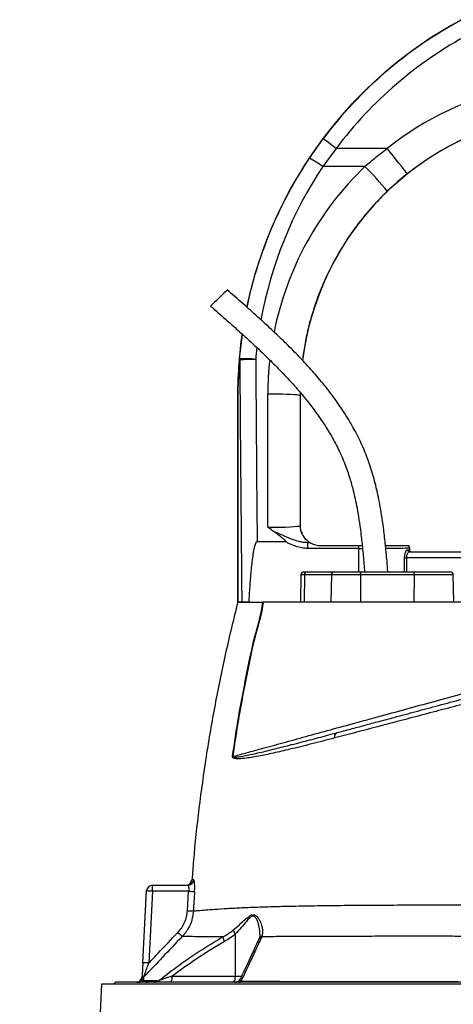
# Model space of a CAD drawing. Extents: x 4548 to 5448, y 3024 to 5003.
# Tile 7 of 8: x 4690 to 4905, y 4506 to 4993. Entities that reach past the tile are written whole.
import ezdxf

# ---------------------------------------------------------------- set-up
doc = ezdxf.new("R2010")
doc.units = 0
doc.header["$LTSCALE"] = 10
doc.header["$MEASUREMENT"] = 0
doc.layers.get('0').update_dxf_attribs({"linetype": 'CONTINUOUS'})

msp = doc.modelspace()

# ---------------------------------------------------------------- linework, layer by layer
at = {"color": 7, "linetype": 'Continuous'}
for p, q in [((4833.89, 4924.31), (4840.74, 4933.98)), ((4847.13, 4929.17), (4840.54, 4920.23)), ((4872.46, 4929.17), (4847.13, 4929.17)), ((4861.39, 4920.23), (4840.54, 4920.23)), ((4882.4, 4916.63), (4872.46, 4907.97)), ((4799.34, 4825.12), (4800.79, 4837.15)), ((4798.39, 4704.69), (4798.39, 4807.76)), ((4798.45, 4807.76), (4798.39, 4807.76)), ((4798.46, 4807.76), (4798.45, 4807.76)), ((4798.45, 4704.69), (4798.45, 4807.76)), ((4798.46, 4807.76), (4798.46, 4704.69)), ((4813.24, 4741.77), (4813.29, 4807.64)), ((4829.33, 4808.4), (4829.29, 4806.92)), ((4829.4, 4808.28), (4829.39, 4806.92)), ((4829.29, 4806.92), (4829.24, 4742.54)), ((4829.29, 4806.92), (4829.39, 4806.92)), ((4829.39, 4806.92), (4829.39, 4742.69)), ((4829.24, 4742.54), (4829.39, 4742.69)), ((4807.98, 4734.69), (4822, 4734.69)), ((4833.06, 4734.31), (4833.94, 4734.31)), ((4833.06, 4731.31), (4833.06, 4734.31)), ((4858.39, 4731.31), (4833.06, 4731.31)), ((4839.39, 4732.69), (4858.39, 4732.69)), ((4858.39, 4732.69), (4860.04, 4732.69)), ((4858.39, 4731.31), (4858.39, 4732.69)), ((4858.39, 4719.69), (4858.39, 4731.31)), ((4882.47, 4730.69), (4883.38, 4730.69)), ((4883.38, 4731.69), (4883.38, 4730.69)), ((4883.39, 4731.69), (4883.38, 4731.69)), ((4883.38, 4730.69), (4883.39, 4730.69)), ((4883.39, 4731.69), (4883.39, 4730.69)), ((4883.43, 4729.69), (4985.04, 4729.69)), ((4881.04, 4719.69), (4881.04, 4726.69)), ((4881.04, 4726.69), (4881.95, 4726.69)), ((4881.95, 4726.69), (4881.95, 4719.69)), ((4984.8, 4726.69), (4881.95, 4726.69)), ((4831.15, 4719.69), (4832.75, 4719.69)), ((4832.75, 4719.69), (4846.07, 4719.69)), ((4846.07, 4719.69), (4859.7, 4719.69)), ((4859.7, 4719.69), (4886.17, 4719.69)), ((4886.17, 4719.69), (4903.64, 4719.69)), ((4829.65, 4718.22), (4829.41, 4704.69)), ((4831.43, 4718.22), (4829.65, 4718.22)), ((4831.43, 4718.22), (4831.23, 4704.69)), ((4844.75, 4718.22), (4831.43, 4718.22)), ((4844.75, 4718.22), (4844.54, 4704.69)), ((4859.22, 4718.22), (4844.75, 4718.22)), ((4859.22, 4718.22), (4859.15, 4704.69)), ((4885.69, 4718.22), (4859.22, 4718.22)), ((4885.69, 4718.22), (4885.62, 4704.69)), ((4905.14, 4718.22), (4885.69, 4718.22)), ((4905.37, 4704.69), (4905.14, 4718.22)), ((4798.39, 4704.69), (4798.45, 4704.69)), ((4798.46, 4704.69), (4798.45, 4704.69)), ((4800.4, 4704.69), (4798.46, 4704.69)), ((4807.37, 4704.69), (4810.68, 4704.69)), ((4756.24, 4564.69), (4773.56, 4564.69)), ((4756.24, 4561.75), (4756.24, 4564.69)), ((4751.38, 4526.37), (4753.24, 4561.85)), ((4756.24, 4561.75), (4754.38, 4526.26)), ((4774.06, 4561.75), (4756.24, 4561.75)), ((4773.46, 4552.09), (4774.06, 4561.75)), ((4797.19, 4540.61), (4797.09, 4519.64)), ((4810.31, 4539.42), (4810.24, 4539.22)), ((4730.88, 4515.69), (4690.38, 3673.69)), ((4948.39, 4515.69), (4730.88, 4515.69)), ((4737.89, 4516.69), (4736.89, 4515.69)), ((4948.39, 4516.69), (4737.89, 4516.69)), ((4765.93, 4519.64), (4797.09, 4519.64)), ((4797.09, 4519.64), (4800.34, 4519.64))]:
    msp.add_line(p, q, dxfattribs=at)
at = {"color": 7, "linetype": 'Continuous', "flags": 128}
for points in [[(4847.13, 4929.17), (4845.9, 4930.09), (4844.71, 4930.99), (4843.62, 4931.81), (4842.65, 4932.54), (4841.86, 4933.14), (4841.26, 4933.59), (4840.88, 4933.87), (4840.74, 4933.98)], [(4882.4, 4916.63), (4882.25, 4916.81), (4881.87, 4917.3), (4881.26, 4918.07), (4880.44, 4919.1), (4879.42, 4920.38), (4878.24, 4921.87), (4876.92, 4923.53), (4875.5, 4925.33), (4873.99, 4927.23), (4872.46, 4929.17)], [(4793.21, 4859.21), (4793.18, 4859.18), (4792.92, 4858.93), (4792.42, 4858.44), (4791.72, 4857.76), (4790.84, 4856.91), (4789.86, 4855.96), (4788.82, 4854.96), (4787.81, 4853.97), (4786.87, 4853.06), (4786.07, 4852.29), (4785.47, 4851.7), (4785.08, 4851.33), (4784.96, 4851.2)], [(4829.29, 4806.92), (4829.05, 4807.03), (4828.44, 4807.14), (4827.46, 4807.24), (4826.13, 4807.34), (4824.5, 4807.42), (4822.6, 4807.5), (4820.48, 4807.56), (4818.18, 4807.6), (4815.76, 4807.63), (4813.29, 4807.64)], [(4859.22, 4718.22), (4859.23, 4718.51), (4859.26, 4718.79), (4859.3, 4719.04), (4859.36, 4719.26), (4859.44, 4719.45), (4859.52, 4719.58), (4859.61, 4719.67), (4859.7, 4719.69)], [(4885.69, 4718.22), (4885.7, 4718.51), (4885.73, 4718.79), (4885.77, 4719.04), (4885.83, 4719.26), (4885.91, 4719.45), (4885.99, 4719.58), (4886.07, 4719.67), (4886.17, 4719.69)]]:
    msp.add_lwpolyline(points, dxfattribs=at)
at = {"color": 7, "linetype": 'Continuous'}
for centre, radius, start, end in [((5008.39, 4807.76), 210, 118.1929, 168.2253), ((5008.39, 4807.76), 209.85, 118.1929, 143.0256), ((5008.39, 4807.76), 201.85, 118.1929, 143.0256), ((4969.39, 4806.92), 156.01, 102.1224, 128.4138), ((4969.39, 4806.92), 140, 102.1224, 172.9049), ((4969.39, 4806.92), 140.01, 102.1224, 128.4138), ((4808.81, 4876.02), 54.41, 54.3308, 62.557), ((4762.81, 4820.04), 140.55, 38.7228, 45.4615), ((5008.39, 4807.76), 210, 171.9067, 180), ((4801.54, 4778.33), 46.84, 82.9282, 92.6971), ((4801.86, 4824.98), 2.52, 176.8646, 192.0014), ((4806.07, 4764.38), 60.45, 88.8245, 96.3447), ((4837.24, 4742.54), 8, 180.0185, 209.1252), ((4839.39, 4742.69), 10, 236.7363, 236.9813), ((4883.45, 4730.68), 0.982, 178.9423, 268.9068), ((4880.38, 4731.69), 3, 0.0204, 19.6328), ((4884.38, 4730.69), 1, 179.9947, 270.0006), ((4831.15, 4718.19), 1.5, 90, 179), ((4832.85, 4718.28), 1.41, 93.8438, 182.542), ((4846.16, 4718.28), 1.41, 93.8438, 182.542), ((4903.64, 4718.19), 1.5, 1, 90), ((4848.56, 4638.17), 2.26, 119.6231, 196.3094), ((4794.76, 4614.82), 13.58, 85.1689, 85.574), ((4756.24, 4561.69), 3, 90, 177), ((4772.7, 4567.69), 3, 270.4405, 355.6195), ((4773.55, 4567.68), 2.99, 270.2099, 355.8389), ((4753.24, 4518.75), 43.1, 86.0062, 89.992), ((4778.87, 4624), 62.44, 265.5811, 268.2856), ((4777.52, 4614.25), 62.29, 266.258, 268.9695), ((4821.39, 4595.34), 75.37, 225.7256, 227.963), ((4803.03, 4545.66), 7.72, 204.7215, 220.8149), ((4810.93, 4537.26), 2.25, 105.9646, 154.9483), ((4796.99, 4540), 5.99, 187.9681, 211.3552), ((4810.86, 4537.04), 2.27, 105.7342, 154.6112), ((4751.38, 4483.29), 43.08, 86.0051, 89.9931), ((4748.03, 4519.69), 3, 270, 357), ((4748.5, 4519.69), 3, 270.0169, 334.479), ((4749.55, 4519.64), 2.94, 270.0667, 316.5033), ((4753.88, 4517.1), 2.97, 136.1653, 154.1121), ((4757.29, 4519.46), 2.77, 270.2404, 314.3671), ((4762.51, 4518.97), 3.48, 319.2937, 11.1957), ((4793.68, 4518.97), 3.48, 319.2945, 11.195), ((4796.99, 4519.69), 3, 269.9998, 335.3623), ((4798.75, 4518.55), 1.86, 271.094, 313.74)]:
    msp.add_arc(centre, radius, start, end, dxfattribs=at)
for centre, major_axis, ratio, start_param, end_param in [((5008.39, 4808.28), (0, 201.76), 1, 0.982585, 1.391125), ((4969.39, 4807.52), (0, 156.1), 1, 0.764074, 1.372079), ((5008.39, 4808.28), (0, 201.76), 1, 1.460239, 1.48873), ((4898.39, 5114.51), (0, 2056.47), 0.048627, 1.712315, 1.771423), ((4898.39, 5114.87), (0, 2056.47), 0.044737, 1.712315, 1.756735), ((4969.39, 4807.52), (0, 156.1), 1, 1.461892, 1.570015), ((4813.24, 4742.54), (16, 0.01), 0.048575, 4.712297, 6.265657), ((4837.39, 4742.69), (-5.66, -5.66), 0.999695, 5.497939, 5.499231), ((4813.24, 4734.55), (24, 0), 0.017486, 5.683962, 5.749965), ((4858.39, 4731.69), (25, 0), 0.01536, 4.712389, 4.784591), ((4858.39, 4731.69), (25, 0), 0.01536, 5.276513, 6.265732), ((4880.39, 4731.69), (2.12, 2.12), 0.999695, 5.497939, 5.837579), ((4884.39, 4730.69), (1, 0), 0.999848, 3.141593, 4.712389)]:
    msp.add_ellipse(centre, major_axis=major_axis, ratio=ratio, start_param=start_param, end_param=end_param, dxfattribs=at)
for points, knots in [([(4861.39, 4920.23), (4863.18, 4921.78), (4866.77, 4924.89), (4870.56, 4927.74), (4872.46, 4929.17)], [0, 0, 0, 0, 0.499404, 1, 1, 1, 1]), ([(4803.14, 4850.44), (4803.54, 4852.54), (4804.93, 4859.9), (4808.61, 4872.36), (4814.15, 4887.71), (4820.49, 4901.49), (4827.08, 4913.71), (4831.62, 4920.77), (4833.89, 4924.31)], [0, 0, 0, 0, 0.0797577, 0.2790299, 0.4831593, 0.6872885, 0.8433631, 1, 1, 1, 1]), ([(4872.46, 4907.97), (4870.57, 4906.09), (4866.77, 4902.33), (4861.47, 4896.26), (4856.49, 4889.9), (4851.2, 4882.25), (4845.85, 4873.22), (4840.71, 4862.63), (4836.44, 4851.53), (4833.45, 4841.19), (4831.49, 4832.12), (4830.77, 4826.91), (4830.42, 4824.42)], [0, 0, 0, 0, 0.083997, 0.167993, 0.253113, 0.338234, 0.460455, 0.582675, 0.708446, 0.834217, 0.921057, 1, 1, 1, 1]), ([(4872.74, 4719.69), (4872.6, 4721.44), (4872.23, 4726.18), (4871.54, 4733.48), (4870.65, 4741.16), (4869.73, 4747.55), (4868.81, 4752.95), (4867.84, 4757.81), (4866.47, 4763.77), (4864.46, 4770.94), (4861.47, 4779.18), (4857.75, 4787.18), (4853.28, 4795.2), (4848.08, 4803.16), (4842.26, 4810.95), (4836.26, 4818.11), (4831.28, 4823.56), (4827.2, 4827.8), (4823.67, 4831.36), (4819.3, 4835.62), (4814.06, 4840.58), (4807.91, 4846.2), (4800.86, 4852.49), (4795.86, 4856.89), (4793.21, 4859.21)], [0, 0, 0, 0, 0.031551, 0.085485, 0.13182, 0.170511, 0.201541, 0.2303, 0.25948, 0.311439, 0.364163, 0.416982, 0.469826, 0.529004, 0.587941, 0.644518, 0.696912, 0.720533, 0.75038, 0.786967, 0.830235, 0.880156, 0.936733, 1, 1, 1, 1]), ([(4784.96, 4851.2), (4787.39, 4849.07), (4791.97, 4845.05), (4798.35, 4839.38), (4803.8, 4834.44), (4808.32, 4830.24), (4812.07, 4826.66), (4815.36, 4823.44), (4818.5, 4820.29), (4822.79, 4815.84), (4828.14, 4809.97), (4834.29, 4802.53), (4839.72, 4795.09), (4844.39, 4787.73), (4848.26, 4780.55), (4851.45, 4773.31), (4853.48, 4767.43), (4854.78, 4762.98), (4855.67, 4759.6), (4856.59, 4755.65), (4857.55, 4750.87), (4858.49, 4745.25), (4859.38, 4738.81), (4860.19, 4731.53), (4860.79, 4725.06), (4861.12, 4721.02), (4861.23, 4719.69)], [0, 0, 0, 0, 0.061536, 0.115578, 0.162106, 0.201141, 0.23272, 0.260436, 0.288549, 0.317052, 0.377914, 0.439148, 0.500379, 0.552487, 0.604477, 0.6552, 0.702424, 0.722482, 0.743133, 0.768669, 0.799514, 0.835762, 0.876713, 0.923031, 0.974731, 1, 1, 1, 1]), ([(4798.45, 4807.76), (4798.46, 4808.44), (4798.47, 4810.42), (4798.56, 4813.29), (4798.78, 4818.41), (4799.11, 4822.32), (4799.34, 4825.12)], [0, 0, 0, 0, 0.102056, 0.300547, 0.500899, 1, 1, 1, 1]), ([(4799.39, 4824.46), (4799.15, 4821.76), (4798.8, 4817.98), (4798.57, 4813.14), (4798.48, 4810.45), (4798.46, 4808.56), (4798.46, 4807.89), (4798.46, 4807.76)], [0, 0, 0, 0, 0.501557, 0.701372, 0.900224, 0.979945, 1, 1, 1, 1]), ([(4816.48, 4739.54), (4815.4, 4740.27), (4814.32, 4741.01), (4813.24, 4741.76), (4813.24, 4741.77)], [0, 0, 0, 0, 0.993576, 1, 1, 1, 1]), ([(4822, 4734.69), (4822.03, 4734.69), (4822.07, 4734.7), (4822.12, 4734.72), (4822.14, 4734.74), (4822.15, 4734.76), (4822.16, 4734.8), (4822.13, 4734.87), (4821.95, 4735.13), (4821.02, 4735.98), (4819.17, 4737.53), (4817.44, 4738.82), (4816.48, 4739.54)], [0, 0, 0, 0, 0.012381, 0.016905, 0.020094, 0.023299, 0.027094, 0.03359, 0.054173, 0.149758, 0.529048, 1, 1, 1, 1]), ([(4816.48, 4739.54), (4816.73, 4739.45), (4818.04, 4738.97), (4820.64, 4737.82), (4824.31, 4736.22), (4827.77, 4735.04), (4830.71, 4734.41), (4832.27, 4734.34), (4833.06, 4734.31)], [0, 0, 0, 0, 0.044499, 0.237941, 0.484775, 0.731119, 0.865654, 1, 1, 1, 1]), ([(4830.25, 4738.65), (4830.11, 4738.95), (4829.84, 4739.57), (4829.58, 4740.64), (4829.45, 4741.62), (4829.41, 4742.02), (4829.39, 4742.4), (4829.39, 4742.6), (4829.39, 4742.68)], [0, 0, 0, 0, 0.4019, 0.800519, 0.871224, 0.942339, 0.974172, 1, 1, 1, 1]), ([(4807.98, 4734.69), (4807.9, 4734.69), (4807.82, 4734.66), (4807.68, 4734.58), (4807.62, 4734.52), (4807.46, 4734.34), (4807.38, 4734.19), (4807.16, 4733.77), (4807.05, 4733.47), (4806.85, 4732.86), (4806.76, 4732.55), (4806.6, 4731.94), (4806.53, 4731.63), (4806.32, 4730.69), (4806.21, 4730.07), (4805.99, 4728.81), (4805.89, 4728.18), (4805.62, 4726.28), (4805.46, 4725.02), (4805.17, 4722.48), (4805.04, 4721.22), (4804.68, 4717.41), (4804.48, 4714.87), (4804.12, 4709.78), (4803.95, 4707.24), (4803.81, 4704.69)], [0, 0, 0, 0, 0.007813, 0.007813, 0.015625, 0.015625, 0.03125, 0.03125, 0.0625, 0.0625, 0.09375, 0.09375, 0.125, 0.125, 0.1875, 0.1875, 0.25, 0.25, 0.375, 0.375, 0.5, 0.5, 0.75, 0.75, 1, 1, 1, 1]), ([(4833.06, 4731.31), (4832.07, 4731.31), (4831.11, 4731.4), (4829.67, 4731.64), (4829.19, 4731.74), (4828.25, 4731.98), (4827.78, 4732.12), (4825.45, 4732.87), (4823.69, 4733.71), (4822, 4734.69)], [0, 0, 0, 0, 0.25, 0.25, 0.375, 0.375, 0.5, 0.5, 1, 1, 1, 1]), ([(4833.91, 4734.33), (4833.79, 4734.4), (4833.6, 4734.52), (4832.63, 4735.3), (4831.59, 4736.34), (4830.61, 4737.84), (4830.33, 4738.47), (4830.25, 4738.65)], [0, 0, 0, 0, 0.300697, 0.473627, 0.646768, 0.903513, 1, 1, 1, 1]), ([(4833.94, 4734.31), (4833.97, 4734.29), (4834.03, 4734.25), (4834.42, 4734.01), (4835.16, 4733.61), (4836.63, 4733.02), (4838.16, 4732.72), (4839.19, 4732.7), (4839.39, 4732.69)], [0, 0, 0, 0, 0.096993, 0.193378, 0.330468, 0.54889, 0.911429, 1, 1, 1, 1]), ([(4871.58, 4732.69), (4871.73, 4732.69), (4873.12, 4732.69), (4875.38, 4732.69), (4878.24, 4732.69), (4880.48, 4732.69), (4882.04, 4732.69), (4882.97, 4732.69), (4883.13, 4732.69), (4883.21, 4732.69)], [0, 0, 0, 0, 0.021068, 0.192382, 0.363695, 0.534798, 0.7059, 0.85295, 1, 1, 1, 1]), ([(4881.04, 4726.69), (4881.05, 4726.91), (4881.06, 4727.59), (4881.24, 4728.71), (4881.61, 4729.8), (4882.06, 4730.55), (4882.33, 4730.64), (4882.47, 4730.69)], [0, 0, 0, 0, 0.102071, 0.322791, 0.552383, 0.777038, 1, 1, 1, 1]), ([(4883.43, 4729.69), (4883.29, 4729.66), (4883.01, 4729.58), (4882.55, 4729.03), (4882.16, 4728.22), (4881.97, 4727.37), (4881.95, 4726.86), (4881.95, 4726.69)], [0, 0, 0, 0, 0.229069, 0.458566, 0.687947, 0.902147, 1, 1, 1, 1]), ([(4798.39, 4704.69), (4796.32, 4696.29), (4792.18, 4679.48), (4787.01, 4654.03), (4782.6, 4628.46), (4779.09, 4602.75), (4776.81, 4582.4), (4776, 4570.62), (4775.78, 4567.46)], [0, 0, 0, 0, 0.186516, 0.372902, 0.559207, 0.74548, 0.931769, 1, 1, 1, 1]), ([(4795.81, 4628.36), (4796.78, 4635), (4798.74, 4648.28), (4802.65, 4668.04), (4806.28, 4686.92), (4810.14, 4698.93), (4810.86, 4704.69), (4810.86, 4704.69)], [0, 0, 0, 0, 0.258701, 0.517359, 0.775962, 0.999998, 1, 1, 1, 1]), ([(4810.98, 4704.69), (4810.98, 4704.69), (4810.26, 4698.92), (4806.37, 4686.9), (4802.74, 4668.02), (4798.83, 4648.27), (4796.88, 4634.99), (4795.9, 4628.35)], [0, 0, 0, 0, 0.000002, 0.224368, 0.482888, 0.741432, 1, 1, 1, 1]), ([(4798.39, 4704.69), (4798.5, 4704.69), (4798.72, 4704.69), (4800.5, 4704.69), (4803.24, 4704.69), (4805.99, 4704.69), (4807.37, 4704.69)], [0, 0, 0, 0, 0.25, 0.5, 0.75, 1, 1, 1, 1]), ([(4803.81, 4704.69), (4803.11, 4704.69), (4801.71, 4704.69), (4800.74, 4704.69), (4800.46, 4704.69), (4800.4, 4704.69)], [0, 0, 0, 0, 0.430786, 0.861562, 1, 1, 1, 1]), ([(4920.18, 4704.69), (4909.08, 4704.69), (4887.21, 4704.69), (4856.98, 4704.69), (4830.8, 4704.69), (4816.88, 4704.69), (4810.98, 4704.69)], [0.5613215, 0.5613215, 0.5613215, 0.5613215, 0.6404767, 0.7196318, 0.798787, 0.8776759, 0.8776759, 0.8776759, 0.8776759]), ([(4847.44, 4640.13), (4849.7, 4640.74), (4854.22, 4641.95), (4861.25, 4643.83), (4868.46, 4645.76), (4876.92, 4648.03), (4886.68, 4650.64), (4897.89, 4653.65), (4909.48, 4656.75), (4920.76, 4659.78), (4931.54, 4662.66), (4941.8, 4665.42), (4952.16, 4668.19), (4959.08, 4670.04), (4962.53, 4670.97)], [0, 0, 0, 0, 0.067317, 0.134635, 0.202408, 0.27018, 0.367566, 0.464934, 0.564271, 0.663591, 0.746802, 0.830016, 0.915007, 1, 1, 1, 1]), ([(4963.63, 4668.31), (4960.14, 4667.4), (4953.15, 4665.56), (4942.6, 4662.79), (4932.07, 4660.03), (4921.04, 4657.14), (4909.6, 4654.13), (4897.83, 4651.04), (4886.36, 4648.02), (4876.55, 4645.45), (4866.78, 4642.89), (4857.05, 4640.33), (4849.95, 4638.47), (4846.39, 4637.54)], [0, 0, 0, 0, 0.084242, 0.168702, 0.253149, 0.337371, 0.435495, 0.533908, 0.632445, 0.730738, 0.792862, 0.896433, 1, 1, 1, 1]), ([(4795.9, 4628.35), (4797.97, 4628.92), (4802.11, 4630.06), (4809.87, 4632.19), (4819.26, 4634.76), (4830.55, 4637.85), (4842.63, 4641.16), (4853.4, 4644.1), (4862.48, 4646.58), (4871.66, 4649.09), (4883.24, 4652.25), (4897.31, 4656.09), (4906.94, 4658.71), (4911.75, 4660.03)], [0, 0, 0, 0, 0.075806, 0.151611, 0.257625, 0.364019, 0.470413, 0.576427, 0.632327, 0.688227, 0.792092, 0.896135, 1, 1, 1, 1]), ([(4846.39, 4637.54), (4842.52, 4636.53), (4834.79, 4634.52), (4824.74, 4632.08), (4816.01, 4630.02), (4808.5, 4628.41), (4803.07, 4627.57), (4799.36, 4627.18), (4797.48, 4627.24), (4796.32, 4627.49), (4795.91, 4627.87), (4795.82, 4628.08), (4795.8, 4628.22), (4795.8, 4628.31), (4795.81, 4628.36)], [0, 0, 0, 0, 0.191274, 0.38253, 0.535905, 0.68944, 0.842666, 0.900074, 0.957389, 0.986281, 0.993684, 0.996503, 0.998252, 1, 1, 1, 1]), ([(4795.9, 4628.35), (4795.9, 4628.34), (4795.9, 4628.32), (4795.9, 4628.28), (4795.91, 4628.25), (4795.93, 4628.2), (4796.03, 4628.12), (4796.49, 4628), (4797.72, 4628.06), (4799.68, 4628.31), (4803.53, 4629.06), (4809.12, 4630.26), (4816.78, 4632.14), (4823.75, 4633.92), (4830.96, 4635.77), (4838.34, 4637.7), (4844.41, 4639.32), (4847.44, 4640.13)], [0, 0, 0, 0, 0.000472, 0.000901, 0.001364, 0.001925, 0.003993, 0.010519, 0.038612, 0.096046, 0.153509, 0.307686, 0.462082, 0.616318, 0.70203, 0.851014, 1, 1, 1, 1]), ([(4773.56, 4564.69), (4773.61, 4564.69), (4773.66, 4564.68), (4773.75, 4564.6), (4773.79, 4564.55), (4773.88, 4564.41), (4773.92, 4564.32), (4773.99, 4564.11), (4774.02, 4563.98), (4774.07, 4563.71), (4774.09, 4563.57), (4774.12, 4563.24), (4774.13, 4563.07), (4774.14, 4562.53), (4774.11, 4562.14), (4774.06, 4561.75)], [0, 0, 0, 0, 0.125, 0.125, 0.25, 0.25, 0.375, 0.375, 0.5, 0.5, 0.625, 0.625, 0.75, 0.75, 1, 1, 1, 1]), ([(4775.69, 4567.46), (4775.69, 4567.46), (4775.61, 4567.46), (4775.84, 4567.46), (4776.3, 4567.46), (4776.53, 4567.46)], [0, 0, 0, 0, 0.0002356, 0.4991041, 1, 1, 1, 1]), ([(4777, 4561.59), (4777.03, 4561.97), (4777.05, 4562.36), (4777.07, 4563.11), (4777.08, 4563.48), (4777.08, 4564.01), (4777.08, 4564.18), (4777.07, 4564.52), (4777.06, 4564.68), (4777.04, 4565.16), (4777.03, 4565.46), (4776.98, 4566), (4776.95, 4566.25), (4776.88, 4566.68), (4776.84, 4566.86), (4776.78, 4567.09), (4776.76, 4567.15), (4776.71, 4567.26), (4776.69, 4567.31), (4776.62, 4567.42), (4776.58, 4567.46), (4776.53, 4567.46)], [0, 0, 0, 0, 0.125, 0.125, 0.25, 0.25, 0.3125, 0.3125, 0.375, 0.375, 0.5, 0.5, 0.625, 0.625, 0.75, 0.75, 0.8125, 0.8125, 0.875, 0.875, 1, 1, 1, 1]), ([(4776.4, 4551.97), (4777.16, 4552.04), (4778.69, 4552.17), (4782.3, 4552.46), (4787.17, 4552.85), (4793.26, 4553.26), (4800.37, 4553.62), (4808.18, 4553.93), (4816.63, 4554.19), (4826.47, 4554.42), (4837.9, 4554.61), (4851.03, 4554.77), (4864.87, 4554.88), (4877.87, 4554.93), (4889.75, 4554.97), (4900.37, 4554.99), (4911.22, 4555), (4922.25, 4555), (4934.31, 4555.01), (4947.41, 4555.01), (4961.45, 4555.01), (4975.38, 4555.02), (4988.7, 4555.02), (5001.33, 4555.03), (5013.24, 4555.04), (5024.72, 4555.06), (5035.75, 4555.08), (5046.24, 4555.11), (5056.13, 4555.14), (5065.25, 4555.18), (5073.11, 4555.21), (5079.74, 4555.24), (5085.37, 4555.27), (5088.51, 4555.29), (5090.08, 4555.3)], [0, 0, 0, 0, 0.0261782, 0.0524252, 0.0786051, 0.1095473, 0.1405912, 0.1716772, 0.2027354, 0.2336896, 0.273054, 0.3125462, 0.352044, 0.3914159, 0.4188497, 0.446379, 0.4739089, 0.5013765, 0.5287584, 0.5628032, 0.5969947, 0.6311945, 0.6652506, 0.6965094, 0.7278749, 0.7592405, 0.7904996, 0.8225, 0.8546159, 0.88673, 0.9187277, 0.9458068, 0.9729218, 1, 1, 1, 1]), ([(4768.77, 4541.37), (4769.42, 4542.11), (4770.73, 4543.62), (4772.13, 4546.25), (4773.13, 4549.1), (4773.35, 4551.09), (4773.46, 4552.09)], [0, 0, 0, 0, 0.246301, 0.500378, 0.746212, 1, 1, 1, 1]), ([(4776.4, 4551.97), (4776.34, 4550.79), (4776.17, 4549.64), (4775.63, 4547.38), (4775.26, 4546.27), (4774.32, 4544.11), (4773.76, 4543.08), (4772.79, 4541.62), (4772.45, 4541.15), (4771.72, 4540.23), (4771.33, 4539.78), (4770.92, 4539.35)], [0, 0, 0, 0, 0.25, 0.25, 0.5, 0.5, 0.75, 0.75, 0.875, 0.875, 1, 1, 1, 1]), ([(4796.02, 4542.43), (4797.11, 4543.35), (4799.28, 4545.18), (4801.84, 4547.57), (4803.8, 4549.25), (4805.16, 4550.05), (4806.23, 4550.21), (4807.35, 4549.81), (4808.66, 4548.4), (4809.89, 4546.1), (4810.58, 4543.53), (4810.77, 4541.28), (4810.46, 4540.04), (4810.31, 4539.42)], [0, 0, 0, 0, 0.124912, 0.249792, 0.327013, 0.382804, 0.42527, 0.467348, 0.54612, 0.673687, 0.801444, 0.900791, 1, 1, 1, 1]), ([(4809.31, 4540.55), (4809.32, 4540.89), (4809.4, 4542.22), (4808.99, 4544.72), (4808.12, 4547.34), (4807.07, 4549.01), (4806.13, 4549.51), (4805.19, 4549.33), (4804.03, 4548.38), (4802.33, 4546.45), (4800.09, 4543.73), (4798.16, 4541.65), (4797.19, 4540.61)], [0, 0, 0, 0, 0.053638, 0.209035, 0.364135, 0.453677, 0.49846, 0.542944, 0.604336, 0.69456, 0.847247, 1, 1, 1, 1]), ([(4770.92, 4539.35), (4767.65, 4535.94), (4761.24, 4529.22), (4754.86, 4522.47), (4751.73, 4519.16)], [0, 0, 0, 0, 0.50918, 1, 1, 1, 1]), ([(4754.38, 4526.26), (4755.91, 4527.87), (4760.69, 4532.92), (4765.5, 4537.95), (4768.77, 4541.37)], [0, 0, 0, 0, 0.319499, 1, 1, 1, 1]), ([(4791.06, 4539.17), (4788.63, 4539.16), (4786.35, 4539.17), (4783.66, 4539.18), (4783.14, 4539.18), (4782.1, 4539.19), (4781.59, 4539.19), (4780.1, 4539.21), (4779.17, 4539.22), (4776.58, 4539.25), (4775.1, 4539.27), (4772.64, 4539.32), (4771.65, 4539.34), (4770.92, 4539.35)], [0, 0, 0, 0, 0.25, 0.25, 0.3125, 0.3125, 0.375, 0.375, 0.5, 0.5, 0.75, 0.75, 1, 1, 1, 1]), ([(4809.35, 4540.56), (4809.33, 4540.17), (4809.28, 4539.33), (4809.09, 4538.57), (4808.91, 4538.25), (4808.89, 4538.22)], [0, 0, 0, 0, 0.43909, 0.940199, 1, 1, 1, 1]), ([(5086.12, 4539.19), (5084.47, 4539.19), (5080.2, 4539.21), (5072.46, 4539.24), (5062.8, 4539.28), (5052.3, 4539.31), (5041.17, 4539.34), (5029.47, 4539.36), (5017.29, 4539.38), (5004.64, 4539.39), (4992.18, 4539.4), (4980, 4539.4), (4968.2, 4539.4), (4956.27, 4539.4), (4944.33, 4539.4), (4932.43, 4539.4), (4920.63, 4539.41), (4908.99, 4539.42), (4897.53, 4539.43), (4886.31, 4539.44), (4874.88, 4539.44), (4863.29, 4539.42), (4851.64, 4539.39), (4840.46, 4539.36), (4829.85, 4539.31), (4819.66, 4539.27), (4813.42, 4539.24), (4810.24, 4539.22)], [0, 0, 0, 0, 0.027712, 0.071293, 0.115034, 0.158777, 0.202362, 0.244926, 0.287636, 0.330346, 0.37291, 0.410066, 0.447374, 0.484728, 0.522025, 0.559171, 0.59626, 0.633469, 0.670755, 0.708032, 0.745178, 0.78729, 0.829547, 0.871846, 0.91409, 0.956192, 1, 1, 1, 1]), ([(4759.22, 4517.48), (4761.99, 4519.63), (4768.46, 4524.65), (4779.01, 4532.01), (4787.04, 4536.78), (4791.06, 4539.17)], [0, 0, 0, 0, 0.272027, 0.635842, 1, 1, 1, 1]), ([(4791.87, 4536.88), (4787.37, 4534.3), (4782.96, 4531.57), (4774.31, 4525.81), (4770.08, 4522.79), (4765.93, 4519.64)], [0, 0, 0, 0, 0.5, 0.5, 1, 1, 1, 1]), ([(4808.8, 4538.01), (4808.32, 4536.95), (4806, 4531.85), (4802.97, 4525.34), (4800.42, 4519.92), (4799.72, 4518.43)], [0, 0, 0, 0, 0.160366, 0.770311, 1, 1, 1, 1]), ([(4810.24, 4539.22), (4809.15, 4536.84), (4806.96, 4532.06), (4803.56, 4524.74), (4801.25, 4519.8), (4800.04, 4517.21)], [0, 0, 0, 0, 0.322171, 0.644479, 1, 1, 1, 1]), ([(4808.89, 4538.21), (4808.87, 4538.16), (4808.84, 4538.09), (4808.81, 4538.04), (4808.81, 4538.02)], [0, 0, 0, 0, 0.701149, 1, 1, 1, 1]), ([(4751.38, 4526.37), (4751.35, 4525.78), (4751.29, 4524.55), (4751.19, 4522.71), (4751.1, 4520.97), (4751.05, 4519.98), (4751.03, 4519.54)], [0, 0, 0, 0, 0.241363, 0.507947, 0.781172, 1, 1, 1, 1]), ([(4751.73, 4519.16), (4751.75, 4519.21), (4751.79, 4519.31), (4751.93, 4519.69), (4752.25, 4520.54), (4752.92, 4522.35), (4753.68, 4524.37), (4754.21, 4525.81), (4754.38, 4526.26)], [0, 0, 0, 0, 0.062871, 0.105693, 0.228992, 0.457722, 0.829414, 1, 1, 1, 1]), ([(4751.03, 4519.54), (4751.05, 4519.3), (4751.11, 4518.83), (4751.17, 4518.54), (4751.2, 4518.4)], [0, 0, 0, 0, 0.49904, 1, 1, 1, 1]), ([(4751.2, 4518.4), (4751.22, 4518.35), (4751.31, 4518.13), (4751.52, 4517.83), (4751.69, 4517.61)], [0, 0, 0, 0, 0.237772, 1, 1, 1, 1]), ([(4751.73, 4519.16), (4751.72, 4518.91), (4751.71, 4518.47), (4751.69, 4517.88), (4751.69, 4517.61)], [0, 0, 0, 0, 0.546931, 1, 1, 1, 1]), ([(4751.69, 4517.61), (4752.49, 4517.6), (4754, 4517.57), (4756.73, 4517.52), (4758.59, 4517.49), (4759.22, 4517.48)], [0, 0, 0, 0, 0.42754, 0.804707, 1, 1, 1, 1]), ([(4751.69, 4517.61), (4751.94, 4517.37), (4752.48, 4516.86), (4753.29, 4516.75), (4753.72, 4516.69)], [0, 0, 0, 0, 0.460906, 1, 1, 1, 1]), ([(4765.93, 4519.64), (4764.52, 4519.21), (4762.53, 4518.61), (4760.28, 4517.87), (4759.55, 4517.6), (4759.22, 4517.48)], [0, 0, 0, 0, 0.5718, 0.808177, 1, 1, 1, 1]), ([(4800.04, 4517.21), (4799.96, 4517.25), (4799.66, 4517.41), (4799.55, 4517.79), (4799.53, 4518.15), (4799.72, 4518.39), (4799.75, 4518.43)], [0, 0, 0, 0, 0.122689, 0.445493, 0.923284, 1, 1, 1, 1]), ([(4800.04, 4517.21), (4802.4, 4517.2), (4807.71, 4517.19), (4816.61, 4517.17), (4826.71, 4517.15), (4837.42, 4517.14), (4848.32, 4517.13), (4859.27, 4517.12), (4870.22, 4517.11), (4881.53, 4517.11), (4892.04, 4517.11), (4900.65, 4517.11), (4905.37, 4517.11), (4907.25, 4517.11)], [0, 0, 0, 0, 0.083033, 0.186479, 0.289925, 0.395201, 0.500477, 0.595828, 0.69118, 0.787957, 0.884734, 0.954201, 1, 1, 1, 1])]:
    msp.add_open_spline(points, degree=3, knots=knots, dxfattribs=at)
for points in [[(4777, 4561.59), (4776.78, 4558.38), (4776.58, 4555.18), (4776.4, 4551.97)], [(4791.06, 4539.17), (4792.8, 4540.1), (4794.46, 4541.17), (4796.02, 4542.43)], [(4797.19, 4540.61), (4795.54, 4539.18), (4793.76, 4537.95), (4791.87, 4536.88)]]:
    msp.add_open_spline(points, degree=3, dxfattribs=at)

doc.saveas('drawing.dxf')
